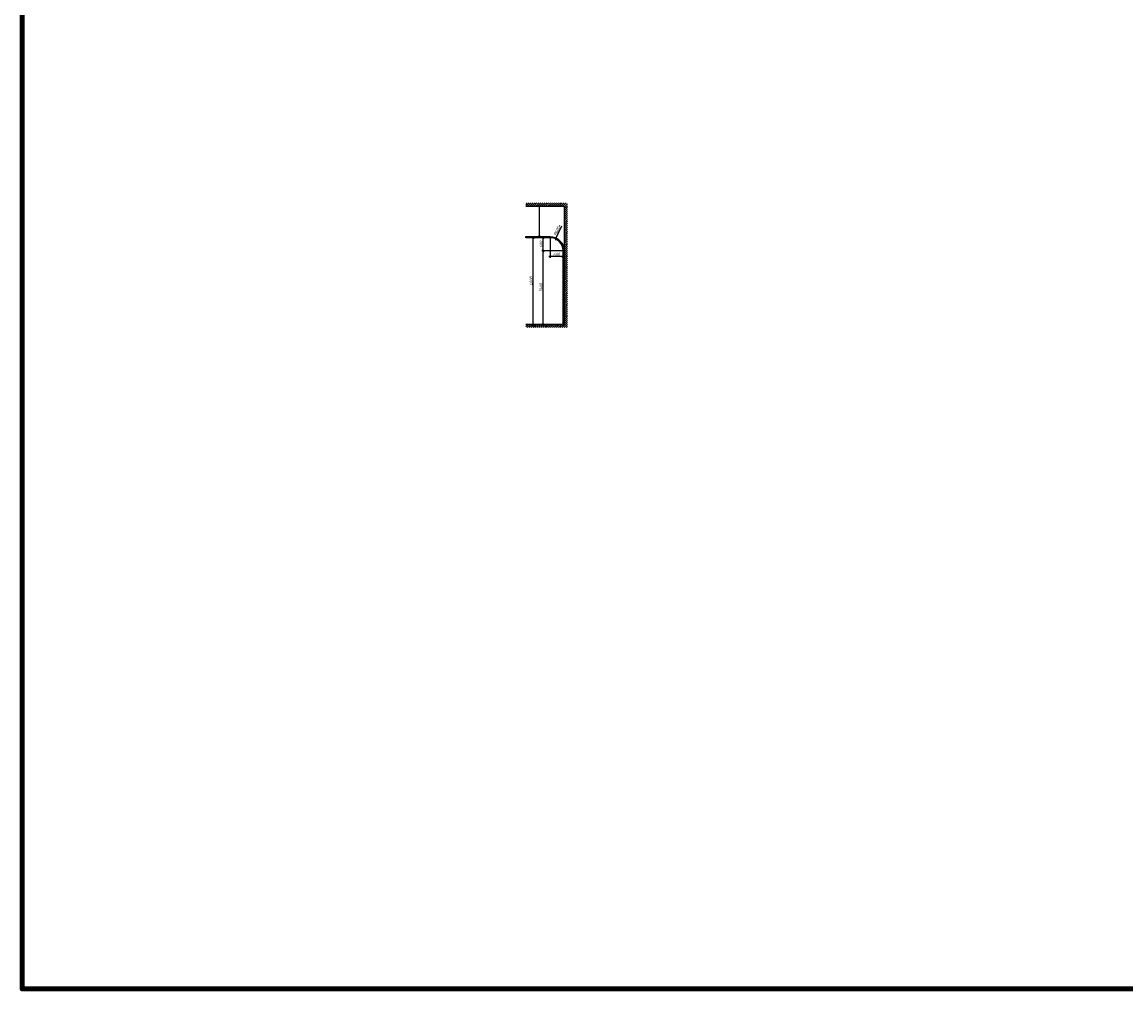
# Model space of a CAD drawing. Header units: millimetres. Extents: x -173851 to 481338, y -267897 to -21875.
# Tile 1 of 256: x -173851 to -122936, y -267897 to -223284. Entities that reach past the tile are written whole.
import ezdxf

# ---------------------------------------------------------------- set-up
doc = ezdxf.new("R2010")
doc.units = ezdxf.units.MM
doc.linetypes.add('DASHDOT', pattern=[25.4, 12.7, -6.35, 0, -6.35])
doc.layers.get('Defpoints').update_dxf_attribs({"color": 31})
doc.layers.add('3_RC_Ceiling', color=253, linetype='Continuous', lineweight=5)
doc.layers.add('Несущие колонны', color=7, linetype='Continuous', lineweight=5)
doc.layers.add('A-GLAS', color=7, linetype='Continuous')
doc.layers.add('dim_razv', color=7, linetype='DASHDOT', lineweight=9, true_color=0x0d1b0d)
doc.styles.add('fl_iso paper', font='isocpeur.ttf', dxfattribs={"width": 0.8, "oblique": 10})
doc.dimstyles.new('In tre 1_50', dxfattribs={"dimtxt": 150, "dimasz": 80, "dimexe": 60, "dimexo": 10, "dimgap": 20, "dimtad": 1, "dimdec": 0, "dimrnd": 5, "dimzin": 0, "dimdsep": 46, "dimtxsty": 'fl_iso paper', "dimblk": 'OBLIQUE', "dimcen": 0, "dimdle": 60, "dimadec": 0, "dimazin": 0, "dimtfac": 1, "dimtdec": 0, "dimtofl": 0, "dimtmove": 1, "dimatfit": 1, "dimfxl": 40, "dimtolj": 1, "dimtzin": 0, "dimarcsym": 1})

# ---------------------------------------------------------------- blocks, each defined once
blk = doc.blocks.new('_Oblique')
at = {"color": 0, "linetype": 'ByBlock', "lineweight": -2}
blk.add_line((-0.5, -0.5), (0.5, 0.5), dxfattribs=at)
blk = doc.blocks.new('*D1398')
at = {"color": 0, "lineweight": -2, "transparency": 16777216}
blk.add_line((-148975, -232704), (-149247, -233289), dxfattribs=at)
at = {"layer": 'Defpoints', "color": 0, "transparency": 16777216}
for p in [(-149247, -233289), (-149500, -233833)]:
    blk.add_point(p, dxfattribs=at)
at = {"color": 0, "lineweight": -2, "transparency": 16777216, "xscale": 80, "yscale": 80, "zscale": 80, "rotation": 245.090647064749}
blk.add_blockref('_Oblique', (-149247, -233289), dxfattribs=at)
at = {"color": 0, "transparency": 16777216, "insert": (-149164, -232883), "char_height": 150, "attachment_point": 5, "rotation": 65.0906, "style": 'fl_iso paper'}
blk.add_mtext('\\A1;R600*', dxfattribs=at)
blk = doc.blocks.new('*D1399')
at = {"layer": 'Defpoints', "color": 0, "linetype": 'ByBlock', "transparency": 16777216}
for p in [(-149815, -233833), (-148900, -233833), (-148900, -237233)]:
    blk.add_point(p, dxfattribs=at)
at = {"layer": 'dim_razv', "color": 0, "linetype": 'ByBlock', "lineweight": -2, "transparency": 16777216}
for p, q in [((-148910, -233833), (-149875, -233833)), ((-149815, -237293), (-149815, -233773)), ((-148910, -237233), (-149875, -237233))]:
    blk.add_line(p, q, dxfattribs=at)
at = {"layer": 'dim_razv', "color": 0, "linetype": 'ByBlock', "lineweight": -2, "transparency": 16777216, "xscale": 80, "yscale": 80, "zscale": 80}
for p, rotation in [((-149815, -233833), 90), ((-149815, -237233), 270)]:
    blk.add_blockref('_Oblique', p, dxfattribs=dict(at, rotation=rotation))
at = {"layer": 'dim_razv', "color": 0, "linetype": 'ByBlock', "transparency": 16777216, "insert": (-149910, -235533), "char_height": 150, "attachment_point": 5, "rotation": 90, "style": 'fl_iso paper'}
blk.add_mtext('\\A1;3400', dxfattribs=at)
blk = doc.blocks.new('*D1400')
at = {"layer": 'Defpoints', "color": 0, "linetype": 'ByBlock', "transparency": 16777216}
for p in [(-149815, -233233), (-149500, -233233), (-148900, -233833)]:
    blk.add_point(p, dxfattribs=at)
at = {"layer": 'dim_razv', "color": 0, "linetype": 'ByBlock', "lineweight": -2, "transparency": 16777216}
for p, q in [((-149815, -233893), (-149815, -233173)), ((-149510, -233233), (-149875, -233233)), ((-148910, -233833), (-149875, -233833))]:
    blk.add_line(p, q, dxfattribs=at)
at = {"layer": 'dim_razv', "color": 0, "linetype": 'ByBlock', "lineweight": -2, "transparency": 16777216, "xscale": 80, "yscale": 80, "zscale": 80}
for p, rotation in [((-149815, -233233), 90), ((-149815, -233833), 270)]:
    blk.add_blockref('_Oblique', p, dxfattribs=dict(at, rotation=rotation))
at = {"layer": 'dim_razv', "color": 0, "linetype": 'ByBlock', "transparency": 16777216, "insert": (-149910, -233533), "char_height": 150, "attachment_point": 5, "rotation": 90, "style": 'fl_iso paper'}
blk.add_mtext('\\A1;600', dxfattribs=at)
blk = doc.blocks.new('*D1401')
at = {"layer": 'Defpoints', "color": 0, "linetype": 'ByBlock', "transparency": 16777216}
for p in [(-150294, -233233), (-150270, -233233), (-150214, -237233)]:
    blk.add_point(p, dxfattribs=at)
at = {"layer": 'dim_razv', "color": 0, "linetype": 'ByBlock', "lineweight": -2, "transparency": 16777216}
for p, q in [((-150270, -237293), (-150270, -233173)), ((-150284, -233233), (-150210, -233233)), ((-150224, -237233), (-150330, -237233))]:
    blk.add_line(p, q, dxfattribs=at)
at = {"layer": 'dim_razv', "color": 0, "linetype": 'ByBlock', "lineweight": -2, "transparency": 16777216, "xscale": 80, "yscale": 80, "zscale": 80}
for p, rotation in [((-150270, -233233), 90), ((-150270, -237233), 270)]:
    blk.add_blockref('_Oblique', p, dxfattribs=dict(at, rotation=rotation))
at = {"layer": 'dim_razv', "color": 0, "linetype": 'ByBlock', "transparency": 16777216, "insert": (-150365, -235233), "char_height": 150, "attachment_point": 5, "rotation": 90, "style": 'fl_iso paper'}
blk.add_mtext('\\A1;4000', dxfattribs=at)
blk = doc.blocks.new('*D1402')
at = {"layer": 'Defpoints', "color": 0, "linetype": 'ByBlock', "transparency": 16777216}
for p in [(-149500, -233233), (-149500, -234100), (-148900, -234063)]:
    blk.add_point(p, dxfattribs=at)
at = {"layer": 'dim_razv', "color": 0, "linetype": 'ByBlock', "lineweight": -2, "transparency": 16777216}
for p, q in [((-149500, -233243), (-149500, -234160)), ((-148840, -234100), (-149560, -234100)), ((-148900, -234073), (-148900, -234160))]:
    blk.add_line(p, q, dxfattribs=at)
at = {"layer": 'dim_razv', "color": 0, "linetype": 'ByBlock', "lineweight": -2, "transparency": 16777216, "xscale": 80, "yscale": 80, "zscale": 80, "rotation": 180}
blk.add_blockref('_Oblique', (-149500, -234100), dxfattribs=at)
at = {"layer": 'dim_razv', "color": 0, "linetype": 'ByBlock', "lineweight": -2, "transparency": 16777216, "xscale": 80, "yscale": 80, "zscale": 80}
blk.add_blockref('_Oblique', (-148900, -234100), dxfattribs=at)
at = {"layer": 'dim_razv', "color": 0, "linetype": 'ByBlock', "transparency": 16777216, "insert": (-149200, -234005), "char_height": 150, "attachment_point": 5, "style": 'fl_iso paper'}
blk.add_mtext('\\A1;600', dxfattribs=at)
blk = doc.blocks.new('*U511')
at = {"layer": '3_RC_Ceiling', "ltscale": 20}
for p, q in [((490272, -64235), (490278, -64235)), ((490272, -64263), (490278, -64263)), ((490275, -64182), (490275, -64242)), ((490285, -64220), (490275, -64220)), ((490285, -64242), (490275, -64242)), ((490278, -64222), (490278, -64242)), ((490278, -64270), (490278, -64229)), ((490278, -65492), (490278, -64276)), ((490280, -64177), (490280, -64196)), ((490282, -64222), (490282, -64242)), ((490282, -64270), (490282, -64229)), ((490282, -64235), (490287, -64235)), ((490282, -64263), (490287, -64263)), ((490282, -65492), (490282, -64276)), ((490285, -64182), (490285, -64242)), ((490272, -65524), (490278, -65524)), ((490272, -65553), (490278, -65553)), ((490286, -65569), (490274, -65569)), ((490274, -65587), (490274, -65598)), ((490274, -65598), (490274, -65604)), ((490276, -65575), (490276, -65571)), ((490278, -65571), (490277, -65571)), ((490277, -65575), (490277, -65571)), ((490278, -65575), (490277, -65575)), ((490278, -65575), (490277, -65575)), ((490278, -65511), (490278, -65483)), ((490278, -65559), (490278, -65519)), ((490278, -65583), (490278, -65566)), ((490282, -65511), (490282, -65483)), ((490282, -65559), (490282, -65519)), ((490282, -65524), (490287, -65524)), ((490282, -65553), (490287, -65553)), ((490282, -65583), (490282, -65566)), ((490283, -65571), (490282, -65571)), ((490282, -65575), (490282, -65571)), ((490283, -65575), (490282, -65575)), ((490282, -65575), (490282, -65575)), ((490283, -65575), (490283, -65571)), ((490286, -65587), (490286, -65598)), ((490286, -65598), (490286, -65604))]:
    blk.add_line(p, q, dxfattribs=at)
at = {"layer": '3_RC_Ceiling', "ltscale": 20, "elevation": -5}
blk.add_lwpolyline([(490272, -64224), (490272, -64275, 0.311691), (490287, -64275), (490287, -64224, 0.333333)], format="xyb", close=True, dxfattribs=at)
at = {"layer": '3_RC_Ceiling', "ltscale": 20}
for points in [[(490282, -64230, 0.15158), (490282, -64229, 0.106977), (490281, -64229, 0.07462), (490281, -64228, 0.061287), (490280, -64228, 0.061287), (490279, -64228, 0.07462), (490278, -64229, 0.106977), (490278, -64229, 0.15158), (490278, -64230, 0.156429), (490278, -64230, 0.106977)], [(490282, -64269, -0.15158), (490282, -64270, -0.106977), (490281, -64270, -0.07462), (490281, -64271, -0.061287), (490280, -64271, -0.061287), (490279, -64271, -0.07462), (490278, -64270, -0.106977), (490278, -64270, -0.15158), (490278, -64269, -0.156429), (490278, -64269, -0.106977)], [(490282, -64230, -0.164855), (490282, -64230, -0.106977)], [(490282, -64269, -0.164855), (490282, -64269, -0.15158)], [(490287, -65525, -0.160742), (490294, -65538), (490294, -65568, 0.196304), (490301, -65586, -0.186577), (490302, -65588, 0.403263), (490303, -65589), (490303, -65589, 0.315299), (490305, -65588), (490305, -65588, -0.253979), (490306, -65587, -0.113914), (490307, -65587, -0.349227), (490308, -65588), (490308, -65590, -0.065543), (490308, -65592), (490306, -65597, -0.339454), (490296, -65604), (490263, -65604, -0.339454), (490254, -65597), (490252, -65592, -0.065543), (490252, -65590), (490252, -65588, -0.349227), (490253, -65587, -0.113914), (490254, -65587, -0.253979), (490255, -65588), (490255, -65588, 0.315299), (490256, -65589), (490256, -65589, 0.403263), (490258, -65588, -0.186577), (490259, -65586, 0.196304), (490266, -65568), (490266, -65538, -0.160742), (490272, -65525)], [(490286, -65589), (490286, -65589, 0.414214), (490287, -65588), (490287, -65587, 0.414214), (490286, -65587), (490273, -65587, 0.414214), (490273, -65587), (490273, -65588, 0.414214), (490273, -65589), (490274, -65589)], [(490286, -65596), (490286, -65596, -0.414214), (490287, -65596), (490287, -65597, -0.414214), (490286, -65598), (490273, -65598, -0.414214), (490273, -65597), (490273, -65596, -0.414214), (490273, -65596), (490274, -65596)], [(490286, -65604), (490286, -65605, -0.414214), (490283, -65608), (490277, -65608, -0.414214), (490274, -65605), (490274, -65604)], [(490282, -65519, 0.15158), (490282, -65519, 0.106977), (490281, -65518, 0.07462), (490281, -65518, 0.061287), (490280, -65518, 0.061287), (490279, -65518, 0.07462), (490278, -65518, 0.106977), (490278, -65519, 0.15158), (490278, -65519, 0.156429), (490278, -65520, 0.106977)], [(490282, -65559, -0.15158), (490282, -65559, -0.106977), (490281, -65560, -0.07462), (490281, -65560, -0.061287), (490280, -65560, -0.061287), (490279, -65560, -0.07462), (490278, -65560, -0.106977), (490278, -65559, -0.15158), (490278, -65559, -0.156429), (490278, -65558, -0.106977)], [(490282, -65519, -0.164855), (490282, -65520, -0.106977)], [(490282, -65558, -0.164855), (490282, -65559, -0.15158)]]:
    blk.add_lwpolyline(points, format="xyb", dxfattribs=at)
at = {"layer": '3_RC_Ceiling', "ltscale": 20, "const_width": 2.22}
blk.add_lwpolyline([(490308, -65585, -1), (490312, -65585), (490312, -65586, -0.267949), (490311, -65587, 0.57735), (490311, -65590, -0.267949), (490312, -65591), (490312, -65594, -0.267949), (490311, -65595, 0.57735), (490311, -65597, -0.267949), (490312, -65599), (490312, -65601, -0.267949), (490311, -65602, 0.57735), (490311, -65605, -0.267949), (490312, -65606), (490312, -65609, -0.414214), (490311, -65610), (490304, -65610, -0.247529), (490303, -65610, 0.247529), (490302, -65609), (490298, -65609, 0.247529), (490297, -65610, -0.247529), (490296, -65610), (490282, -65610, -0.267949), (490281, -65610, 0.57735), (490279, -65610, -0.267949), (490277, -65610), (490264, -65610, -0.247529), (490263, -65610, 0.247529), (490261, -65609), (490258, -65609, 0.247529), (490256, -65610, -0.247529), (490255, -65610), (490249, -65610, -0.414214), (490248, -65609), (490248, -65606, -0.267949), (490248, -65605, 0.57735), (490248, -65602, -0.267949), (490248, -65601), (490248, -65599, -0.267949), (490248, -65597, 0.57735), (490248, -65595, -0.267949), (490248, -65594), (490248, -65591, -0.267949), (490248, -65590, 0.57735), (490248, -65587, -0.267949), (490248, -65586), (490248, -65585, -1), (490252, -65585, -1)], format="xyb", dxfattribs=at)
at = {"layer": '3_RC_Ceiling', "ltscale": 20}
blk.add_lwpolyline([(490272, -65513), (490272, -65564, 0.311691), (490287, -65564), (490287, -65513, 0.333333)], format="xyb", close=True, dxfattribs=at)
at = {"layer": '3_RC_Ceiling', "ltscale": 20, "flags": 128}
blk.add_lwpolyline([(490286, -65587, -0.414214), (490286, -65586), (490287, -65586), (490287, -65573), (490286, -65573, -0.414214), (490286, -65573), (490286, -65568), (490274, -65568), (490274, -65573, -0.414214), (490274, -65573), (490273, -65573), (490273, -65586), (490274, -65586, -0.414214), (490274, -65587)], format="xyb", dxfattribs=at)
at = {"layer": '3_RC_Ceiling', "ltscale": 20}
for centre in [(490280, -64238), (490280, -64258), (490280, -65528), (490280, -65548)]:
    blk.add_circle(centre, 1.6, dxfattribs=at)
for centre, radius, start, end in [((490280, -64248), 2.8, 131.8117, 228.1912), ((490280, -64248), 2.8, 131.8117, 228.1912), ((490280, -64248), 2.8, 48.191, 131.8117), ((490280, -64248), 2.8, 228.1912, 311.8118), ((490280, -64248), 2.8, 311.8118, 48.191), ((490277, -65571), 0.5, 90.0014, 180.0014), ((490277, -65575), 0.5, 180.0014, 270.0014), ((490280, -65538), 2.8, 131.8117, 228.1912), ((490280, -65538), 2.8, 131.8117, 228.1912), ((490280, -65538), 2.8, 48.191, 131.8117), ((490280, -65538), 2.8, 228.1912, 311.8118), ((490279, -65582), 1.44, 219.6407, 243.4364), ((490280, -65581), 2.48, 243.4364, 258.3005), ((490278, -65583), 0.531, 180.0014, 219.6407), ((490280, -65580), 3.99, 258.3005, 270.0014), ((490280, -65580), 3.99, 270.0014, 281.7023), ((490280, -65581), 2.48, 281.7023, 296.5665), ((490281, -65582), 1.44, 296.5665, 320.3621), ((490280, -65538), 2.8, 311.8118, 48.191), ((490281, -65583), 0.531, 320.3621, 0.0014), ((490283, -65571), 0.5, 0.0014, 90.0014), ((490283, -65575), 0.5, 270.0014, 0.0014)]:
    blk.add_arc(centre, radius, start, end, dxfattribs=at)
blk = doc.blocks.new('*U1396')
at = {"layer": '3_RC_Ceiling'}
blk.add_blockref('*U511', (-490280, 65158, 3), dxfattribs=at)
blk = doc.blocks.new('*U1397')
at = {"color": 0, "linetype": 'ByBlock', "lineweight": -2, "transparency": 16777216}
blk.add_blockref('*U1396', (0, 0), dxfattribs=at)

msp = doc.modelspace()

# ---------------------------------------------------------------- hatches: boundary and pattern name
at = {"layer": 'A-GLAS', "true_color": 0x7e5e3e}
h = msp.add_hatch(color=37, dxfattribs=at)
h.dxf.hatch_style = 1
edge = h.paths.add_edge_path()
edge.add_line((-149499.6, -233232.7), (-150612.4, -233232.7))
edge.add_line((-150612.4, -233232.7), (-150612.4, -233182.7))
edge.add_line((-150612.4, -233182.7), (-149499.6, -233182.7))
edge.add_arc((-149499.6, -233832.7), 650, 0, 90, ccw=False)
edge.add_line((-148849.6, -233832.7), (-148849.6, -237232.7))
edge.add_line((-148849.6, -237232.7), (-148899.6, -237232.7))
edge.add_line((-148899.6, -237232.7), (-148899.6, -233832.7))
edge.add_arc((-149499.6, -233832.7), 600, 0, 90)
at = {"layer": 'Несущие колонны'}
h = msp.add_hatch(dxfattribs=at)
h.set_pattern_fill('ANSI31', color=252, scale=20, style=0)
h.set_pattern_definition([(45, (-158713.106, -233330.156), (-44.90128, 44.90128), [])])
h.paths.add_polyline_path([(-150612.4, -237232.7), (-148849.6, -237232.7), (-148849.6, -231782.7), (-150612.4, -231782.7), (-150612.4, -231632.7), (-148699.6, -231632.7), (-148699.6, -237382.7), (-150612.4, -237382.7)])

# ---------------------------------------------------------------- linework, layer by layer
msp.add_lwpolyline([(-150612.4, -231782.7), (-148849.6, -231782.7), (-148849.6, -237232.7), (-150612.4, -237232.7)])
msp.add_lwpolyline([(-149499.6, -233232.7), (-150612.4, -233232.7), (-150612.4, -233182.7), (-149499.6, -233182.7, -0.4142136), (-148849.6, -233832.7), (-148849.6, -237232.7), (-148899.6, -237232.7), (-148899.6, -233832.7, 0.4142136)], format="xyb", close=True)
at = {"layer": 'Defpoints', "color": 1, "lineweight": 100}
msp.add_lwpolyline([(-173850.8, -178670.7), (108836.4, -178670.7), (108836.4, -267897.4), (-173850.8, -267897.4)], close=True, dxfattribs=at)

# ---------------------------------------------------------------- block references
at = {"linetype": 'ByBlock'}
msp.add_blockref('*U1397', (-149992.6, -232729.4, -2.5), dxfattribs=at)

# ---------------------------------------------------------------- dimensions: what is measured, and where the dimension line sits
dim = msp.add_radius_dim(center=(-149499.6, -233832.7), mpoint=(-149246.9, -233288.5), text='<>*', dimstyle='In tre 1_50')
dim.commit()
dim.dimension.update_dxf_attribs({"geometry": '*D1398', "text_midpoint": (-149163.5, -232883.4)})
at = {"layer": 'dim_razv', "linetype": 'ByBlock'}
for base, p1, p2, picture, middle in [((-150269.5, -233232.7), (-150214.2, -237232.7), (-150294.1, -233232.7), '*D1401', (-150364.5, -235232.7)), ((-149815, -233232.7), (-148899.6, -233832.7), (-149499.6, -233232.7), '*D1400', (-149910, -233532.7)), ((-149815, -233832.7), (-148899.6, -237232.7), (-148899.6, -233832.7), '*D1399', (-149910, -235532.7))]:
    dim = msp.add_linear_dim(base=base, p1=p1, p2=p2, angle=90, dimstyle='In tre 1_50', dxfattribs=at)
    dim.commit()
    dim.dimension.update_dxf_attribs({"geometry": picture, "text_midpoint": middle})
dim = msp.add_linear_dim(base=(-149499.6, -234099.7), p1=(-148899.6, -234062.7), p2=(-149499.6, -233232.7), dimstyle='In tre 1_50', dxfattribs=at)
dim.commit()
dim.dimension.update_dxf_attribs({"geometry": '*D1402', "text_midpoint": (-149199.6, -234004.7)})

doc.saveas('drawing.dxf')
